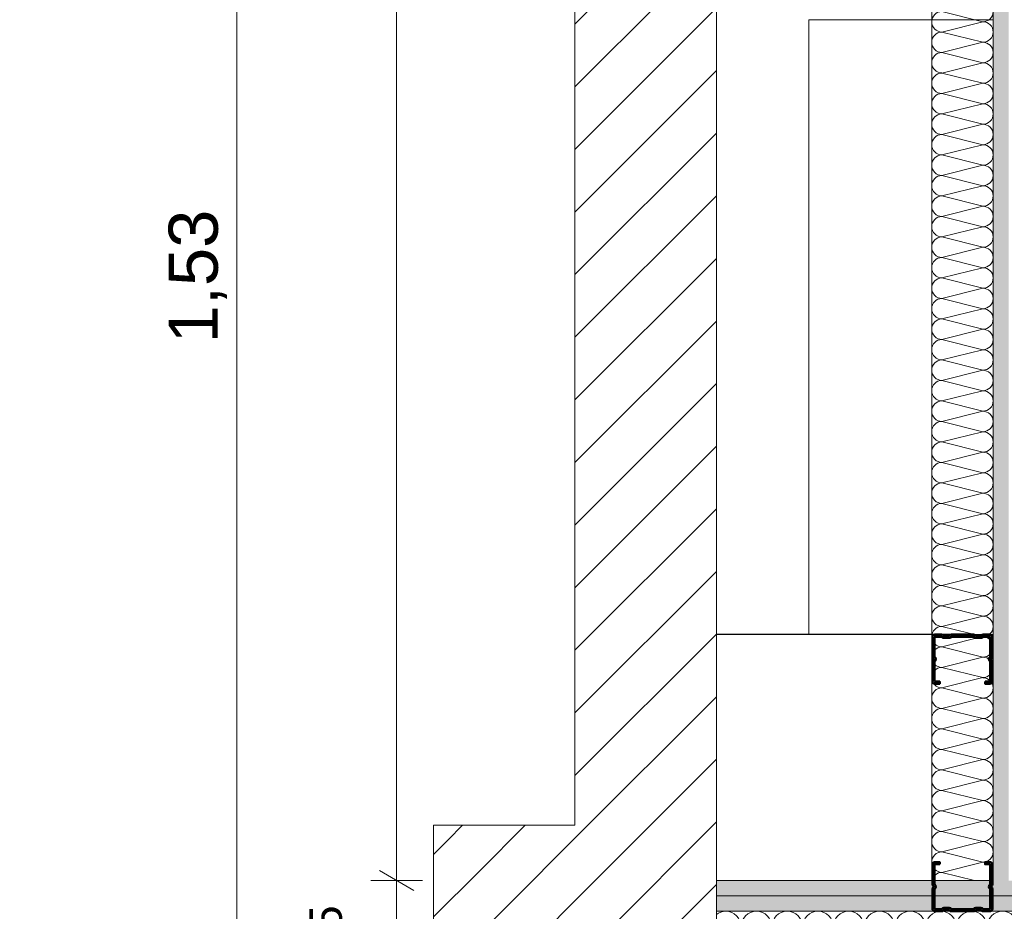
# Model space of a CAD drawing. Header units: metres. Extents: x -3.5 to 65.3, y -10.9 to 16.7.
# Tile 153 of 234: x 39.6 to 40.4, y 3.9 to 4.6. Entities that reach past the tile are written whole.
import ezdxf

# ---------------------------------------------------------------- set-up
doc = ezdxf.new("R2010")
doc.units = ezdxf.units.M
doc.header["$MEASUREMENT"] = 0
for name, pattern in [('DASHED', [0.015, 0.007, -0.008]), ('Strichlinie doppelt', [0.218722, 0.105833, -0.042333, 0.028222, -0.042333]), ('Wipeout_Contour', [1, 0, -1])]:
    doc.linetypes.add(name, pattern=pattern)
for name, color, linetype in [('102 - Bemaßung_ Beschriftung.Detail_ Ausschnitt', 7, 'Continuous'), ('451 - Universal.Achsen Raster', 7, 'Continuous'), ('605 - Struktur.Wand Innen', 7, 'Continuous'), ('650 - Abdeckung.Fußboden Aufbau', 7, 'Continuous'), ('660 - Unterkonstruktion.Trockenbau', 7, 'Continuous'), ('Neubau_605 - Struktur.Wand Innen', 7, 'Continuous'), ('Neubau_606 - Struktur.Wand Innen Ausbau', 7, 'Continuous'), ('Neubau_802 - HKLSE.Sanitär', 7, 'Continuous')]:
    doc.layers.add(name, color=color, linetype=linetype)
doc.styles.add('ERSTELLTER_STIL_1', font='txt')
doc.dimstyles.new('ERSTELLTER_STIL__1', dxfattribs={"dimtxt": 0.04, "dimasz": 0.02128, "dimexe": 0.18, "dimexo": 0.0625, "dimgap": 0, "dimtad": 1, "dimtih": 1, "dimtoh": 1, "dimzin": 0, "dimdsep": 46, "dimtxsty": 'ERSTELLTER_STIL_1', "dimblk": 'ARROWHEAD_2', "dimblk1": 'ARROWHEAD_2', "dimblk2": 'ARROWHEAD_2', "dimcen": 0.09, "dimse1": 1, "dimse2": 1, "dimclrd": 7, "dimclre": 7, "dimclrt": 7, "dimazin": 0, "dimtfac": 1, "dimtdec": 4, "dimtmove": 0, "dimatfit": 3, "dimfxl": 1, "dimtolj": 1, "dimtzin": 0, "dimarcsym": 0})
doc.dimstyles.new('ERSTELLTER_STIL__3', dxfattribs={"dimtxt": 0.04, "dimasz": 0.02128, "dimexe": 0.18, "dimexo": 0.0625, "dimgap": 0, "dimtad": 1, "dimzin": 0, "dimdsep": 46, "dimtxsty": 'ERSTELLTER_STIL_1', "dimblk": 'ARROWHEAD_2', "dimblk1": 'ARROWHEAD_2', "dimblk2": 'ARROWHEAD_2', "dimcen": 0.09, "dimse1": 1, "dimse2": 1, "dimclrd": 7, "dimclre": 7, "dimclrt": 7, "dimazin": 0, "dimtfac": 1, "dimtdec": 4, "dimtmove": 0, "dimatfit": 3, "dimfxl": 1, "dimtolj": 1, "dimtzin": 0, "dimarcsym": 0})
doc.dimstyles.new('ERSTELLTER_STIL__5', dxfattribs={"dimtxt": 0.04, "dimasz": 0.02128, "dimexe": 0.18, "dimexo": 0.0625, "dimgap": 0, "dimtad": 1, "dimtih": 1, "dimtoh": 1, "dimzin": 0, "dimdsep": 46, "dimtxsty": 'ERSTELLTER_STIL_1', "dimblk": 'ARROWHEAD_2', "dimblk1": 'ARROWHEAD_2', "dimblk2": 'ARROWHEAD_2', "dimcen": 0.09, "dimclrd": 7, "dimclre": 7, "dimclrt": 7, "dimazin": 0, "dimtfac": 1, "dimtdec": 4, "dimtmove": 0, "dimatfit": 3, "dimfxl": 1, "dimtolj": 1, "dimtzin": 0, "dimarcsym": 0})
doc.dimstyles.new('ERSTELLTER_STIL__6', dxfattribs={"dimtxt": 0.04, "dimasz": 0.02128, "dimexe": 0.18, "dimexo": 0.0625, "dimgap": 0, "dimtad": 1, "dimzin": 0, "dimdsep": 46, "dimtxsty": 'ERSTELLTER_STIL_1', "dimblk": 'ARROWHEAD_2', "dimblk1": 'ARROWHEAD_2', "dimblk2": 'ARROWHEAD_2', "dimcen": 0.09, "dimclrd": 7, "dimclre": 7, "dimclrt": 7, "dimazin": 0, "dimtfac": 1, "dimtdec": 4, "dimtmove": 0, "dimatfit": 3, "dimfxl": 1, "dimtolj": 1, "dimtzin": 0, "dimarcsym": 0})
pattern_1 = [(45, (0, 0), (-0.025455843, 0.025455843), [])]
pattern_2 = [(45, (0, 0), (-0.0070710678, 0.0070710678), [0, -0.01])]

# ---------------------------------------------------------------- blocks, each defined once
blk = doc.blocks.new('*X6')
at = {"layer": 'Neubau_606 - Struktur.Wand Innen Ausbau', "color": 7, "linetype": 'Continuous', "lineweight": 5}
for p, q in [((40.34664, 4.63332), (40.31331, 4.64165)), ((40.34664, 4.63332), (40.31331, 4.62499)), ((40.34664, 4.61665), (40.31331, 4.62499)), ((40.34664, 4.61665), (40.31331, 4.60832)), ((40.34664, 4.59999), (40.31331, 4.60832)), ((40.34664, 4.59999), (40.31331, 4.59165)), ((40.34664, 4.58332), (40.31331, 4.59165)), ((40.34664, 4.58332), (40.31331, 4.57499)), ((40.34664, 4.56665), (40.31331, 4.57499)), ((40.34664, 4.56665), (40.31331, 4.55832)), ((40.34664, 4.54999), (40.31331, 4.55832)), ((40.34664, 4.54999), (40.31331, 4.54165)), ((40.34664, 4.53332), (40.31331, 4.54165)), ((40.34664, 4.53332), (40.31331, 4.52499)), ((40.34664, 4.51665), (40.31331, 4.52499)), ((40.34664, 4.51665), (40.31331, 4.50832)), ((40.34664, 4.49999), (40.31331, 4.50832)), ((40.34664, 4.49999), (40.31331, 4.49165)), ((40.34664, 4.48332), (40.31331, 4.49165)), ((40.34664, 4.48332), (40.31331, 4.47499)), ((40.34664, 4.46665), (40.31331, 4.47499)), ((40.34664, 4.46665), (40.31331, 4.45832)), ((40.34664, 4.44999), (40.31331, 4.45832)), ((40.34664, 4.44999), (40.31331, 4.44165)), ((40.34664, 4.43332), (40.31331, 4.44165)), ((40.34664, 4.43332), (40.31331, 4.42499)), ((40.34664, 4.41665), (40.31331, 4.42499)), ((40.34664, 4.41665), (40.31331, 4.40832)), ((40.34664, 4.39999), (40.31331, 4.40832)), ((40.34664, 4.39999), (40.31331, 4.39165)), ((40.34664, 4.38332), (40.31331, 4.39165)), ((40.34664, 4.38332), (40.31331, 4.37499)), ((40.34664, 4.36665), (40.31331, 4.37499)), ((40.34664, 4.36665), (40.31331, 4.35832)), ((40.34664, 4.34999), (40.31331, 4.35832)), ((40.34664, 4.34999), (40.31331, 4.34165)), ((40.34664, 4.33332), (40.31331, 4.34165)), ((40.34664, 4.33332), (40.31331, 4.32499)), ((40.34664, 4.31665), (40.31331, 4.32499)), ((40.34664, 4.31665), (40.31331, 4.30832)), ((40.34664, 4.29999), (40.31331, 4.30832)), ((40.34664, 4.29999), (40.31331, 4.29165)), ((40.34664, 4.28332), (40.31331, 4.29165)), ((40.34664, 4.28332), (40.31331, 4.27499)), ((40.34664, 4.26665), (40.31331, 4.27499)), ((40.34664, 4.26665), (40.31331, 4.25832)), ((40.34664, 4.24999), (40.31331, 4.25832)), ((40.34664, 4.24999), (40.31331, 4.24165)), ((40.34664, 4.23332), (40.31331, 4.24165)), ((40.34664, 4.23332), (40.31331, 4.22499)), ((40.34664, 4.21665), (40.31331, 4.22499)), ((40.34664, 4.21665), (40.31331, 4.20832)), ((40.34664, 4.19999), (40.31331, 4.20832)), ((40.34664, 4.19999), (40.31331, 4.19165)), ((40.34664, 4.18332), (40.31331, 4.19165)), ((40.34664, 4.18332), (40.31331, 4.17499)), ((40.34664, 4.16665), (40.31331, 4.17499)), ((40.34664, 4.16665), (40.31331, 4.15832)), ((40.34664, 4.14999), (40.31331, 4.15832)), ((40.34664, 4.14999), (40.31331, 4.14165)), ((40.34664, 4.13332), (40.31331, 4.14165)), ((40.34664, 4.13332), (40.31331, 4.12499)), ((40.34664, 4.11665), (40.31331, 4.12499)), ((40.34664, 4.11665), (40.31331, 4.10832)), ((40.34664, 4.09999), (40.31331, 4.10832)), ((40.34664, 4.09999), (40.31331, 4.09165)), ((40.34664, 4.08332), (40.31331, 4.09165)), ((40.34664, 4.08332), (40.31331, 4.07499)), ((40.34664, 4.06665), (40.31331, 4.07499)), ((40.34664, 4.06665), (40.31331, 4.05832)), ((40.34664, 4.04999), (40.31331, 4.05832)), ((40.34664, 4.04999), (40.31331, 4.04165)), ((40.34664, 4.03332), (40.31331, 4.04165)), ((40.34664, 4.03332), (40.31331, 4.02499)), ((40.34664, 4.01665), (40.31331, 4.02499)), ((40.34664, 4.01665), (40.31331, 4.00832)), ((40.34664, 3.99999), (40.31331, 4.00832)), ((40.34664, 3.99999), (40.31331, 3.99165)), ((40.34664, 3.98332), (40.31331, 3.99165)), ((40.34664, 3.98332), (40.31331, 3.97499)), ((40.34664, 3.96665), (40.31331, 3.97499)), ((40.34664, 3.96665), (40.31331, 3.95832)), ((40.34664, 3.94999), (40.31331, 3.95832)), ((40.34664, 3.94999), (40.31331, 3.94165)), ((40.33992, 3.935), (40.31331, 3.94165))]:
    blk.add_line(p, q, dxfattribs=at)
for centre, start, end in [((40.31331, 4.63332), 89.99998, 179.99998), ((40.34664, 4.64165), 269.99998, 359.99998), ((40.31331, 4.63332), 179.99998, 269.99998), ((40.34664, 4.62499), 359.99998, 89.99998), ((40.31331, 4.61665), 89.99998, 179.99998), ((40.34664, 4.62499), 269.99998, 359.99998), ((40.31331, 4.61665), 179.99998, 269.99998), ((40.34664, 4.60832), 359.99998, 89.99998), ((40.31331, 4.59999), 89.99998, 179.99998), ((40.34664, 4.60832), 269.99998, 359.99998), ((40.31331, 4.59999), 179.99998, 269.99998), ((40.34664, 4.59165), 359.99998, 89.99998), ((40.31331, 4.58332), 89.99998, 179.99998), ((40.34664, 4.59165), 269.99998, 359.99998), ((40.31331, 4.58332), 179.99998, 269.99998), ((40.34664, 4.57499), 359.99998, 89.99998), ((40.31331, 4.56665), 89.99998, 179.99998), ((40.34664, 4.57499), 269.99998, 359.99998), ((40.31331, 4.56665), 179.99998, 269.99998), ((40.34664, 4.55832), 359.99998, 89.99998), ((40.31331, 4.54999), 89.99998, 179.99998), ((40.34664, 4.55832), 269.99998, 359.99998), ((40.31331, 4.54999), 179.99998, 269.99998), ((40.34664, 4.54165), 359.99998, 89.99998), ((40.31331, 4.53332), 89.99998, 179.99998), ((40.34664, 4.54165), 269.99998, 359.99998), ((40.31331, 4.53332), 179.99998, 269.99998), ((40.34664, 4.52499), 359.99998, 89.99998), ((40.31331, 4.51665), 89.99998, 179.99998), ((40.34664, 4.52499), 269.99998, 359.99998), ((40.31331, 4.51665), 179.99998, 269.99998), ((40.34664, 4.50832), 359.99998, 89.99998), ((40.31331, 4.49999), 89.99998, 179.99998), ((40.34664, 4.50832), 269.99998, 359.99998), ((40.31331, 4.49999), 179.99998, 269.99998), ((40.34664, 4.49165), 359.99998, 89.99998), ((40.31331, 4.48332), 89.99998, 179.99998), ((40.34664, 4.49165), 269.99998, 359.99998), ((40.31331, 4.48332), 179.99998, 269.99998), ((40.34664, 4.47499), 359.99998, 89.99998), ((40.31331, 4.46665), 89.99998, 179.99998), ((40.34664, 4.47499), 269.99998, 359.99998), ((40.31331, 4.46665), 179.99998, 269.99998), ((40.34664, 4.45832), 359.99998, 89.99998), ((40.31331, 4.44999), 89.99998, 179.99998), ((40.34664, 4.45832), 269.99998, 359.99998), ((40.31331, 4.44999), 179.99998, 269.99998), ((40.34664, 4.44165), 359.99998, 89.99998), ((40.31331, 4.43332), 89.99998, 179.99998), ((40.34664, 4.44165), 269.99998, 359.99998), ((40.31331, 4.43332), 179.99998, 269.99998), ((40.34664, 4.42499), 359.99998, 89.99998), ((40.31331, 4.41665), 89.99998, 179.99998), ((40.34664, 4.42499), 269.99998, 359.99998), ((40.31331, 4.41665), 179.99998, 269.99998), ((40.34664, 4.40832), 359.99998, 89.99998), ((40.31331, 4.39999), 89.99998, 179.99998), ((40.34664, 4.40832), 269.99998, 359.99998), ((40.31331, 4.39999), 179.99998, 269.99998), ((40.34664, 4.39165), 359.99998, 89.99998), ((40.31331, 4.38332), 89.99998, 179.99998), ((40.34664, 4.39165), 269.99998, 359.99998), ((40.31331, 4.38332), 179.99998, 269.99998), ((40.34664, 4.37499), 359.99998, 89.99998), ((40.31331, 4.36665), 89.99998, 179.99998), ((40.34664, 4.37499), 269.99998, 359.99998), ((40.31331, 4.36665), 179.99998, 269.99998), ((40.34664, 4.35832), 359.99998, 89.99998), ((40.31331, 4.34999), 89.99998, 179.99998), ((40.34664, 4.35832), 269.99998, 359.99998), ((40.31331, 4.34999), 179.99998, 269.99998), ((40.34664, 4.34165), 359.99998, 89.99998), ((40.31331, 4.33332), 89.99998, 179.99998), ((40.34664, 4.34165), 269.99998, 359.99998), ((40.31331, 4.33332), 179.99998, 269.99998), ((40.34664, 4.32499), 359.99998, 89.99998), ((40.31331, 4.31665), 89.99998, 179.99998), ((40.34664, 4.32499), 269.99998, 359.99998), ((40.31331, 4.31665), 179.99998, 269.99998), ((40.34664, 4.30832), 359.99998, 89.99998), ((40.31331, 4.29999), 89.99998, 179.99998), ((40.34664, 4.30832), 269.99998, 359.99998), ((40.31331, 4.29999), 179.99998, 269.99998), ((40.34664, 4.29165), 359.99998, 89.99998), ((40.31331, 4.28332), 89.99998, 179.99998), ((40.34664, 4.29165), 269.99998, 359.99998), ((40.31331, 4.28332), 179.99998, 269.99998), ((40.34664, 4.27499), 359.99998, 89.99998), ((40.31331, 4.26665), 89.99998, 179.99998), ((40.34664, 4.27499), 269.99998, 359.99998), ((40.31331, 4.26665), 179.99998, 269.99998), ((40.34664, 4.25832), 359.99998, 89.99998), ((40.31331, 4.24999), 89.99998, 179.99998), ((40.34664, 4.25832), 269.99998, 359.99998), ((40.31331, 4.24999), 179.99998, 269.99998), ((40.34664, 4.24165), 359.99998, 89.99998), ((40.31331, 4.23332), 89.99998, 179.99998), ((40.34664, 4.24165), 269.99998, 359.99998), ((40.31331, 4.23332), 179.99998, 269.99998), ((40.34664, 4.22499), 359.99998, 89.99998), ((40.31331, 4.21665), 89.99998, 179.99998), ((40.34664, 4.22499), 269.99998, 359.99998), ((40.31331, 4.21665), 179.99998, 269.99998), ((40.34664, 4.20832), 359.99998, 89.99998), ((40.31331, 4.19999), 89.99998, 179.99998), ((40.34664, 4.20832), 269.99998, 359.99998), ((40.31331, 4.19999), 179.99998, 269.99998), ((40.34664, 4.19165), 359.99998, 89.99998), ((40.31331, 4.18332), 89.99998, 179.99998), ((40.34664, 4.19165), 269.99998, 359.99998), ((40.31331, 4.18332), 179.99998, 269.99998), ((40.34664, 4.17499), 359.99998, 89.99998), ((40.31331, 4.16665), 89.99998, 179.99998), ((40.34664, 4.17499), 269.99998, 359.99998), ((40.31331, 4.16665), 179.99998, 269.99998), ((40.34664, 4.15832), 359.99998, 89.99998), ((40.31331, 4.14999), 89.99998, 179.99998), ((40.34664, 4.15832), 269.99998, 359.99998), ((40.31331, 4.14999), 179.99998, 269.99998), ((40.34664, 4.14165), 359.99998, 89.99998), ((40.31331, 4.13332), 89.99998, 179.99998), ((40.34664, 4.14165), 269.99998, 359.99998), ((40.31331, 4.13332), 179.99998, 269.99998), ((40.34664, 4.12499), 359.99998, 89.99998), ((40.31331, 4.11665), 89.99998, 179.99998), ((40.34664, 4.12499), 269.99998, 359.99998), ((40.31331, 4.11665), 179.99998, 269.99998), ((40.34664, 4.10832), 359.99998, 89.99998), ((40.31331, 4.09999), 89.99998, 179.99998), ((40.34664, 4.10832), 269.99998, 359.99998), ((40.31331, 4.09999), 179.99998, 269.99998), ((40.34664, 4.09165), 359.99998, 89.99998), ((40.31331, 4.08332), 89.99998, 179.99998), ((40.34664, 4.09165), 269.99998, 359.99998), ((40.31331, 4.08332), 179.99998, 269.99998), ((40.34664, 4.07499), 359.99998, 89.99998), ((40.31331, 4.06665), 89.99998, 179.99998), ((40.34664, 4.07499), 269.99998, 359.99998), ((40.31331, 4.06665), 179.99998, 269.99998), ((40.34664, 4.05832), 359.99998, 89.99998), ((40.31331, 4.04999), 89.99998, 179.99998), ((40.34664, 4.05832), 269.99998, 359.99998), ((40.31331, 4.04999), 179.99998, 269.99998), ((40.34664, 4.04165), 359.99998, 89.99998), ((40.31331, 4.03332), 89.99998, 179.99998), ((40.34664, 4.04165), 269.99998, 359.99998), ((40.31331, 4.03332), 179.99998, 269.99998), ((40.34664, 4.02499), 359.99998, 89.99998), ((40.31331, 4.01665), 89.99998, 179.99998), ((40.34664, 4.02499), 269.99998, 359.99998), ((40.31331, 4.01665), 179.99998, 269.99998), ((40.34664, 4.00832), 359.99998, 89.99998), ((40.31331, 3.99999), 89.99998, 179.99998), ((40.34664, 4.00832), 269.99998, 359.99998), ((40.31331, 3.99999), 179.99998, 269.99998), ((40.34664, 3.99165), 359.99998, 89.99998), ((40.31331, 3.98332), 89.99998, 179.99998), ((40.34664, 3.99165), 269.99998, 359.99998), ((40.31331, 3.98332), 179.99998, 269.99998), ((40.34664, 3.97499), 359.99998, 89.99998), ((40.31331, 3.96665), 89.99998, 179.99998), ((40.34664, 3.97499), 269.99998, 359.99998), ((40.31331, 3.96665), 179.99998, 269.99998), ((40.34664, 3.95832), 359.99998, 89.99998), ((40.31331, 3.94999), 89.99998, 179.99998), ((40.34664, 3.95832), 269.99998, 359.99998), ((40.31331, 3.94999), 179.99998, 269.99998), ((40.34664, 3.94165), 359.99998, 89.99998), ((40.31331, 3.93332), 89.99998, 168.37097), ((40.34664, 3.94165), 307.0198, 359.99998)]:
    blk.add_arc(centre, 0.00833, start, end, dxfattribs=at)
blk = doc.blocks.new('*X68')
at = {"layer": 'Neubau_606 - Struktur.Wand Innen Ausbau', "color": 7, "linetype": 'Continuous', "lineweight": 5}
for centre, start, end in [((40.1375, 3.8975), 89.99996, 127.02701), ((40.1375, 3.8975), 359.99996, 89.99996), ((40.1625, 3.8975), 89.99996, 179.99996), ((40.1625, 3.8975), 359.99996, 89.99996), ((40.1875, 3.8975), 89.99996, 179.99996), ((40.1875, 3.8975), 359.99996, 89.99996), ((40.2125, 3.8975), 89.99996, 179.99996), ((40.2125, 3.8975), 359.99996, 89.99996), ((40.2375, 3.8975), 89.99996, 179.99996), ((40.2375, 3.8975), 359.99996, 89.99996), ((40.2625, 3.8975), 89.99996, 179.99996), ((40.2625, 3.8975), 359.99996, 89.99996), ((40.2875, 3.8975), 89.99996, 179.99996), ((40.2875, 3.8975), 359.99996, 89.99996), ((40.3125, 3.8975), 89.99996, 179.99996), ((40.3125, 3.8975), 359.99996, 89.99996), ((40.3375, 3.8975), 89.99996, 179.99996), ((40.3375, 3.8975), 359.99996, 89.99996), ((40.3625, 3.8975), 89.99996, 179.99996), ((40.3625, 3.8975), 359.99996, 89.99996)]:
    blk.add_arc(centre, 0.0125, start, end, dxfattribs=at)
blk = doc.blocks.new('*D192')
at = {"layer": '102 - Bemaßung_ Beschriftung.Detail_ Ausschnitt', "color": 7, "linetype": 'Continuous', "lineweight": 5}
for p, q in [((40.70098, 3.94308), (40.72898, 3.92692)), ((40.73598, 3.935), (40.69398, 3.935)), ((40.71498, 3.81), (40.71498, 3.935)), ((40.70098, 3.81808), (40.72898, 3.80192)), ((40.73598, 3.81), (40.69398, 3.81)), ((40.71498, 2.87998), (40.71498, 3.81))]:
    blk.add_line(p, q, dxfattribs=at)
at = {"layer": '102 - Bemaßung_ Beschriftung.Detail_ Ausschnitt', "color": 7, "lineweight": 5, "insert": (40.70741, 3.83213), "char_height": 0.04, "attachment_point": 7, "rotation": 90, "style": 'ERSTELLTER_STIL_1'}
blk.add_mtext('\\A1;{\\pql;\\fArial|b0|i0|c0|p38;12\\fArial|b0|i0|c0|p38;\\A1{\\H.66x;\\S5^  ;}}', dxfattribs=at)
at = {"color": 254, "linetype": 'Wipeout_Contour', "lineweight": 0, "ltscale": 163.495392}
blk.add_wipeout([(40.71448, 3.82463), (40.71448, 3.92037), (40.65948, 3.92037), (40.65948, 3.82463)], dxfattribs=at).dxf.layer = '102 - Bemaßung_ Beschriftung.Detail_ Ausschnitt'
blk = doc.blocks.new('ARROWHEAD_2')
at = {"color": 0, "linetype": 'Continuous', "lineweight": 0}
for p, q in [((-0.378, -0.655), (0.378, 0.655)), ((0, 0), (-1, 0))]:
    blk.add_line(p, q, dxfattribs=at)
blk = doc.blocks.new('*D193')
at = {"layer": '102 - Bemaßung_ Beschriftung.Detail_ Ausschnitt', "color": 7, "linetype": 'Continuous', "lineweight": 5}
for p, q in [((40.71498, 5.76), (40.71498, 5.77369)), ((40.72898, 5.75192), (40.70098, 5.76808)), ((40.73598, 5.76), (40.69398, 5.76)), ((40.71498, 3.935), (40.71498, 5.76)), ((40.70098, 3.94308), (40.72898, 3.92692))]:
    blk.add_line(p, q, dxfattribs=at)
at = {"layer": '102 - Bemaßung_ Beschriftung.Detail_ Ausschnitt', "color": 7, "lineweight": 5, "insert": (40.71474, 4.78427), "char_height": 0.04, "attachment_point": 7, "rotation": 90, "style": 'ERSTELLTER_STIL_1'}
blk.add_mtext('\\A1;{\\pql;\\fArial|b0|i0|c0|p38;1,82\\fArial|b0|i0|c0|p38;\\A1{\\H.66x;\\S5^  ;}}', dxfattribs=at)
blk = doc.blocks.new('*D250')
at = {"layer": '102 - Bemaßung_ Beschriftung.Detail_ Ausschnitt', "color": 7, "linetype": 'Continuous', "lineweight": 5}
for p, q in [((40.50098, 4.64308), (40.52898, 4.62692)), ((40.53598, 4.635), (40.49398, 4.635)), ((40.51498, 4.135), (40.51498, 4.635)), ((40.50098, 4.14308), (40.52898, 4.12692)), ((40.53598, 4.135), (40.49398, 4.135)), ((40.51498, 4.12131), (40.51498, 4.135))]:
    blk.add_line(p, q, dxfattribs=at)
at = {"layer": '102 - Bemaßung_ Beschriftung.Detail_ Ausschnitt', "color": 7, "lineweight": 5, "insert": (40.50698, 4.35465), "char_height": 0.04, "attachment_point": 7, "rotation": 90, "style": 'ERSTELLTER_STIL_1'}
blk.add_mtext('\\A1;{\\pql;\\fArial|b0|i0|c0|p38;50}', dxfattribs=at)
blk = doc.blocks.new('*D251')
at = {"layer": '102 - Bemaßung_ Beschriftung.Detail_ Ausschnitt', "color": 7, "linetype": 'Continuous', "lineweight": 5}
for p, q in [((40.50098, 5.19807), (40.52898, 5.1819)), ((40.53598, 5.18998), (40.49398, 5.18998)), ((40.51498, 4.635), (40.51498, 5.18998)), ((40.50098, 4.64308), (40.52898, 4.62692)), ((40.53598, 4.635), (40.49398, 4.635))]:
    blk.add_line(p, q, dxfattribs=at)
at = {"layer": '102 - Bemaßung_ Beschriftung.Detail_ Ausschnitt', "color": 7, "lineweight": 5, "insert": (40.50763, 4.87212), "char_height": 0.04, "attachment_point": 7, "rotation": 90, "style": 'ERSTELLTER_STIL_1'}
blk.add_mtext('\\A1;{\\pql;\\fArial|b0|i0|c0|p38;55\\fArial|b0|i0|c0|p38;\\A1{\\H.66x;\\S5^  ;}}', dxfattribs=at)
blk = doc.blocks.new('*D320')
at = {"layer": '102 - Bemaßung_ Beschriftung.Detail_ Ausschnitt', "color": 7, "linetype": 'Continuous', "lineweight": 5}
for p, q in [((39.85599, 0.26308), (39.88399, 0.24692)), ((39.89099, 0.255), (39.84899, 0.255)), ((39.85599, 0.25308), (39.88399, 0.23692)), ((39.86999, 0.245), (39.86999, 0.255)), ((39.89099, 0.245), (39.84899, 0.245)), ((39.86999, 0.23131), (39.86999, 0.245))]:
    blk.add_line(p, q, dxfattribs=at)
at = {"layer": '102 - Bemaßung_ Beschriftung.Detail_ Ausschnitt', "color": 7, "linetype": 'Continuous', "lineweight": 9, "flags": 128}
blk.add_lwpolyline([(39.86677, 5.8224), (39.86677, 5.92029), (39.80962, 5.92029), (39.80962, 5.8224)], close=True, dxfattribs=at)
at = {"layer": '102 - Bemaßung_ Beschriftung.Detail_ Ausschnitt', "color": 7, "lineweight": 5, "insert": (39.86199, 0.20655), "char_height": 0.04, "attachment_point": 7, "rotation": 90, "style": 'ERSTELLTER_STIL_1'}
blk.add_mtext('\\A1;{\\pql;\\fArial|b0|i0|c0|p38;1}', dxfattribs=at)
blk = doc.blocks.new('*D321')
at = {"layer": '102 - Bemaßung_ Beschriftung.Detail_ Ausschnitt', "color": 7, "linetype": 'Continuous', "lineweight": 5}
for p, q in [((39.85599, 3.81808), (39.88399, 3.80192)), ((39.86999, 0.255), (39.86999, 3.81)), ((39.85599, 0.26308), (39.88399, 0.24692)), ((39.89099, 0.255), (39.84899, 0.255))]:
    blk.add_line(p, q, dxfattribs=at)
at = {"layer": '102 - Bemaßung_ Beschriftung.Detail_ Ausschnitt', "color": 7, "linetype": 'Continuous', "lineweight": 9, "flags": 128}
blk.add_lwpolyline([(39.86677, 5.8224), (39.86677, 5.92029), (39.80962, 5.92029), (39.80962, 5.8224)], close=True, dxfattribs=at)
at = {"layer": '102 - Bemaßung_ Beschriftung.Detail_ Ausschnitt', "color": 7, "lineweight": 5, "insert": (39.86975, 1.96927), "char_height": 0.04, "attachment_point": 7, "rotation": 90, "style": 'ERSTELLTER_STIL_1'}
blk.add_mtext('\\A1;{\\pql;\\fArial|b0|i0|c0|p38;3,55\\fArial|b0|i0|c0|p38;\\A1{\\H.66x;\\S5^  ;}}', dxfattribs=at)
blk = doc.blocks.new('*D322')
at = {"layer": '102 - Bemaßung_ Beschriftung.Detail_ Ausschnitt', "color": 7, "linetype": 'Continuous', "lineweight": 5}
for p, q in [((39.85599, 3.94308), (39.88399, 3.92692)), ((39.89099, 3.935), (39.84899, 3.935)), ((39.86999, 3.81), (39.86999, 3.935)), ((39.85599, 3.81808), (39.88399, 3.80192)), ((39.89099, 3.81), (39.84899, 3.81)), ((39.86999, 0.255), (39.86999, 3.81))]:
    blk.add_line(p, q, dxfattribs=at)
at = {"layer": '102 - Bemaßung_ Beschriftung.Detail_ Ausschnitt', "color": 7, "linetype": 'Continuous', "lineweight": 9, "flags": 128}
blk.add_lwpolyline([(39.86677, 5.8224), (39.86677, 5.92029), (39.80962, 5.92029), (39.80962, 5.8224)], close=True, dxfattribs=at)
at = {"layer": '102 - Bemaßung_ Beschriftung.Detail_ Ausschnitt', "color": 7, "lineweight": 5, "insert": (39.86242, 3.83213), "char_height": 0.04, "attachment_point": 7, "rotation": 90, "style": 'ERSTELLTER_STIL_1'}
blk.add_mtext('\\A1;{\\pql;\\fArial|b0|i0|c0|p38;12\\fArial|b0|i0|c0|p38;\\A1{\\H.66x;\\S5^  ;}}', dxfattribs=at)
blk = doc.blocks.new('*D323')
at = {"layer": '102 - Bemaßung_ Beschriftung.Detail_ Ausschnitt', "color": 7, "linetype": 'Continuous', "lineweight": 5}
for p, q in [((39.85599, 5.76808), (39.88399, 5.75192)), ((39.89099, 5.76), (39.84899, 5.76)), ((39.86999, 3.935), (39.86999, 5.76)), ((39.85599, 3.94308), (39.88399, 3.92692))]:
    blk.add_line(p, q, dxfattribs=at)
at = {"layer": '102 - Bemaßung_ Beschriftung.Detail_ Ausschnitt', "color": 7, "linetype": 'Continuous', "lineweight": 9, "flags": 128}
blk.add_lwpolyline([(39.86677, 5.8224), (39.86677, 5.92029), (39.80962, 5.92029), (39.80962, 5.8224)], close=True, dxfattribs=at)
at = {"layer": '102 - Bemaßung_ Beschriftung.Detail_ Ausschnitt', "color": 7, "lineweight": 5, "insert": (39.86975, 4.78427), "char_height": 0.04, "attachment_point": 7, "rotation": 90, "style": 'ERSTELLTER_STIL_1'}
blk.add_mtext('\\A1;{\\pql;\\fArial|b0|i0|c0|p38;1,82\\fArial|b0|i0|c0|p38;\\A1{\\H.66x;\\S5^  ;}}', dxfattribs=at)
blk = doc.blocks.new('*D344')
at = {"layer": '102 - Bemaßung_ Beschriftung.Detail_ Ausschnitt', "color": 7, "linetype": 'Continuous', "lineweight": 5}
for p, q in [((40.12999, 4.708), (40.12999, 4.75)), ((40.20497, 4.708), (40.20497, 4.75)), ((40.13807, 4.743), (40.12191, 4.715)), ((40.21306, 4.743), (40.19689, 4.715)), ((40.1163, 4.729), (40.12999, 4.729)), ((40.12999, 4.729), (40.20497, 4.729))]:
    blk.add_line(p, q, dxfattribs=at)
at = {"layer": '102 - Bemaßung_ Beschriftung.Detail_ Ausschnitt', "color": 7, "lineweight": 5, "insert": (40.14229, 4.73657), "char_height": 0.04, "attachment_point": 7, "style": 'ERSTELLTER_STIL_1'}
blk.add_mtext('\\A1;{\\pql;\\fArial|b0|i0|c0|p38;7\\fArial|b0|i0|c0|p38;\\A1{\\H.66x;\\S5^  ;}}', dxfattribs=at)
blk = doc.blocks.new('*D345')
at = {"layer": '102 - Bemaßung_ Beschriftung.Detail_ Ausschnitt', "color": 7, "linetype": 'Continuous', "lineweight": 5}
for p, q in [((40.20497, 4.708), (40.20497, 4.75)), ((40.35497, 4.708), (40.35497, 4.75)), ((40.21306, 4.743), (40.19689, 4.715)), ((40.36306, 4.743), (40.34689, 4.715)), ((40.20497, 4.729), (40.35497, 4.729))]:
    blk.add_line(p, q, dxfattribs=at)
at = {"layer": '102 - Bemaßung_ Beschriftung.Detail_ Ausschnitt', "color": 7, "lineweight": 5, "insert": (40.24962, 4.737), "char_height": 0.04, "attachment_point": 7, "style": 'ERSTELLTER_STIL_1'}
blk.add_mtext('\\A1;{\\pql;\\fArial|b0|i0|c0|p38;15}', dxfattribs=at)
blk = doc.blocks.new('*D411')
at = {"layer": '102 - Bemaßung_ Beschriftung.Detail_ Ausschnitt', "color": 7, "linetype": 'Continuous', "lineweight": 5}
for p, q in [((40.12997, 3.74191), (40.12997, 3.78391)), ((40.02306, 3.77691), (40.00689, 3.74891)), ((40.12189, 3.74891), (40.13806, 3.77691)), ((40.01497, 3.76291), (40.12997, 3.76291))]:
    blk.add_line(p, q, dxfattribs=at)
at = {"layer": '102 - Bemaßung_ Beschriftung.Detail_ Ausschnitt', "color": 7, "lineweight": 5, "insert": (40.03412, 3.77048), "char_height": 0.04, "attachment_point": 7, "style": 'ERSTELLTER_STIL_1'}
blk.add_mtext('\\A1;{\\pql;\\fArial|b0|i0|c0|p38;11\\fArial|b0|i0|c0|p38;\\A1{\\H.66x;\\S5^  ;}}', dxfattribs=at)
at = {"color": 254, "linetype": 'Wipeout_Contour', "lineweight": 0, "ltscale": 161.017674}
blk.add_wipeout([(40.02662, 3.76341), (40.11833, 3.76341), (40.11833, 3.81841), (40.02662, 3.81841)], dxfattribs=at).dxf.layer = '102 - Bemaßung_ Beschriftung.Detail_ Ausschnitt'
blk = doc.blocks.new('*D414')
at = {"layer": '102 - Bemaßung_ Beschriftung.Detail_ Ausschnitt', "color": 7, "linetype": 'Continuous', "lineweight": 5}
for p, q in [((40.14497, 3.66002), (40.14497, 3.78391)), ((40.12189, 3.74891), (40.13806, 3.77691)), ((40.15306, 3.77691), (40.13689, 3.74891)), ((40.12997, 3.76291), (40.14497, 3.76291)), ((40.14497, 3.76291), (40.15867, 3.76291))]:
    blk.add_line(p, q, dxfattribs=at)
at = {"layer": '102 - Bemaßung_ Beschriftung.Detail_ Ausschnitt', "color": 7, "lineweight": 5, "insert": (40.15307, 3.77048), "char_height": 0.04, "attachment_point": 7, "style": 'ERSTELLTER_STIL_1'}
blk.add_mtext('\\A1;{\\pql;\\fArial|b0|i0|c0|p38;1\\fArial|b0|i0|c0|p38;\\A1{\\H.66x;\\S5^  ;}}', dxfattribs=at)
at = {"color": 254, "linetype": 'Wipeout_Contour', "lineweight": 0, "ltscale": 161.438972}
blk.add_wipeout([(40.14557, 3.76341), (40.21096, 3.76341), (40.21096, 3.81841), (40.14557, 3.81841)], dxfattribs=at).dxf.layer = '102 - Bemaßung_ Beschriftung.Detail_ Ausschnitt'
blk = doc.blocks.new('*D415')
at = {"layer": '102 - Bemaßung_ Beschriftung.Detail_ Ausschnitt', "color": 7, "linetype": 'Continuous', "lineweight": 5}
for p, q in [((39.72603, 5.19807), (39.75403, 5.1819)), ((40.28999, 5.18998), (39.71903, 5.18998)), ((39.74003, 3.66002), (39.74003, 5.18998)), ((39.72603, 3.6681), (39.75403, 3.65193)), ((40.14497, 3.66002), (39.71903, 3.66002)), ((39.74003, 3.64632), (39.74003, 3.66002))]:
    blk.add_line(p, q, dxfattribs=at)
at = {"color": 254, "linetype": 'Wipeout_Contour', "lineweight": 0, "ltscale": 159.843405}
blk.add_wipeout([(39.73953, 4.36429), (39.73953, 4.48571), (39.68453, 4.48571), (39.68453, 4.36429)], dxfattribs=at).dxf.layer = '102 - Bemaßung_ Beschriftung.Detail_ Ausschnitt'
at = {"layer": '102 - Bemaßung_ Beschriftung.Detail_ Ausschnitt', "color": 7, "lineweight": 5, "insert": (39.73203, 4.37179), "char_height": 0.04, "attachment_point": 7, "rotation": 90, "style": 'ERSTELLTER_STIL_1'}
blk.add_mtext('\\A1;{\\pql;\\fArial|b0|i0|c0|p38;1,53}', dxfattribs=at)

msp = doc.modelspace()

# ---------------------------------------------------------------- hatches: boundary and pattern name
at = {"layer": 'Neubau_606 - Struktur.Wand Innen Ausbau', "linetype": 'Continuous', "lineweight": 0, "true_color": 0x000000}
h = msp.add_hatch(dxfattribs=at)
h.set_pattern_fill('Gips_0001', color=18, style=0, pattern_type=2)
h.set_pattern_definition(pattern_2)
h.paths.add_polyline_path([(40.35497, 5.09998), (40.35497, 3.935), (40.36747, 3.935), (40.36747, 5.09998)])

# ---------------------------------------------------------------- linework, layer by layer
at = {"layer": '650 - Abdeckung.Fußboden Aufbau', "color": 7, "linetype": 'Continuous', "lineweight": 13, "flags": 128}
msp.add_lwpolyline([(36.605, 5.819), (36.605, 1.00998), (36.71499, 1.00998), (36.71499, 0.255), (39.96999, 0.255), (39.96999, 0.70998), (40.01497, 0.70998), (40.01497, 3.35), (39.89997, 3.35), (39.89997, 3.98), (40.01497, 3.98), (40.01497, 5.18998), (39.96999, 5.18998), (39.96999, 5.819), (38.85497, 5.819)], dxfattribs=at)
at = {"layer": '660 - Unterkonstruktion.Trockenbau', "color": 7, "linetype": 'Continuous', "lineweight": 50, "flags": 128}
msp.add_lwpolyline([(40.34837, 4.09675), (40.34837, 4.095), (40.35237, 4.095, 0.414214), (40.35437, 4.097), (40.35437, 4.11305, 0.267949), (40.35337, 4.11478, -0.57735), (40.35337, 4.11522, 0.267949), (40.35437, 4.11695), (40.35437, 4.133, 0.414214), (40.35237, 4.135), (40.34687, 4.135, 0.250492), (40.34521, 4.13411, -0.250492), (40.345, 4.134), (40.34074, 4.134, -0.250492), (40.34054, 4.13411, 0.250492), (40.33887, 4.135), (40.32107, 4.135, 0.250492), (40.31941, 4.13411, -0.250492), (40.3192, 4.134), (40.31494, 4.134, -0.250492), (40.31474, 4.13411, 0.250492), (40.31307, 4.135), (40.30757, 4.135, 0.414214), (40.30557, 4.133), (40.30557, 4.11695, 0.267949), (40.30657, 4.11522, -0.57735), (40.30657, 4.11478, 0.267949), (40.30557, 4.11305), (40.30557, 4.097, 0.414214), (40.30757, 4.095), (40.31157, 4.095), (40.31157, 4.09675), (40.30757, 4.09675, -0.414214), (40.30732, 4.097), (40.30732, 4.11305, -0.267949), (40.30745, 4.11327, 0.57735), (40.30745, 4.11673, -0.267949), (40.30732, 4.11695), (40.30732, 4.133, -0.414214), (40.30757, 4.13325), (40.31307, 4.13325, -0.250492), (40.31328, 4.13314, 0.250492), (40.31494, 4.13225), (40.3192, 4.13225, 0.250492), (40.32087, 4.13314, -0.250492), (40.32107, 4.13325), (40.33887, 4.13325, -0.250492), (40.33908, 4.13314, 0.250492), (40.34074, 4.13225), (40.345, 4.13225, 0.250492), (40.34667, 4.13314, -0.250492), (40.34687, 4.13325), (40.35237, 4.13325, -0.414214), (40.35262, 4.133), (40.35262, 4.11695, -0.267949), (40.3525, 4.11673, 0.57735), (40.3525, 4.11327, -0.267949), (40.35262, 4.11305), (40.35262, 4.097, -0.414214), (40.35237, 4.09675)], format="xyb", close=True, dxfattribs=at)
at = {"layer": 'Neubau_605 - Struktur.Wand Innen', "color": 1, "linetype": 'Continuous', "lineweight": 18, "flags": 128}
msp.add_lwpolyline([(39.89997, 3.98), (39.89997, 3.35)], dxfattribs=at)
at = {"layer": 'Neubau_606 - Struktur.Wand Innen Ausbau', "color": 1, "linetype": 'Continuous', "lineweight": 5}
msp.add_line((40.35497, 3.935), (40.35497, 5.09998), dxfattribs=at)
at = {"layer": 'Neubau_606 - Struktur.Wand Innen Ausbau', "color": 1, "linetype": 'Continuous', "lineweight": 5, "flags": 128}
for points in [[(40.30497, 5.09998), (40.30497, 3.935)], [(40.30497, 3.935), (40.35497, 3.935)]]:
    msp.add_lwpolyline(points, dxfattribs=at)
at = {"layer": 'Neubau_802 - HKLSE.Sanitär', "color": 1, "linetype": 'Continuous', "lineweight": 9}
for p, q in [((40.20497, 4.635), (40.20497, 4.135)), ((40.35497, 4.635), (40.20497, 4.635)), ((40.35497, 4.635), (40.35497, 4.135)), ((40.35497, 4.135), (40.20497, 4.135))]:
    msp.add_line(p, q, dxfattribs=at)
at = {"layer": 'Neubau_802 - HKLSE.Sanitär', "color": 1, "linetype": 'DASHED', "lineweight": 9, "flags": 128}
for points in [[(40.20497, 4.635), (40.35497, 4.635)], [(40.20497, 4.135), (40.20497, 4.635)], [(40.35497, 4.635), (40.35497, 4.135)], [(40.35497, 4.135), (40.20497, 4.135)]]:
    msp.add_lwpolyline(points, dxfattribs=at)

# ---------------------------------------------------------------- block references
at = {"layer": 'Neubau_606 - Struktur.Wand Innen Ausbau', "color": 1, "lineweight": 13}
msp.add_blockref('*X6', (0, 0), dxfattribs=at)

# ---------------------------------------------------------------- dimensions: what is measured, and where the dimension line sits
at = {"layer": '102 - Bemaßung_ Beschriftung.Detail_ Ausschnitt', "color": 7, "linetype": 'Continuous', "lineweight": 5}
for base, p1, p2, picture, middle in [((40.51498, 5.18998), (40.20497, 4.635), (40.28999, 5.18998), '*D251', (40.48698, 4.95664)), ((40.51498, 4.635), (40.20497, 4.135), (40.20497, 4.635), '*D250', (40.48698, 4.38514))]:
    dim = msp.add_linear_dim(base=base, p1=p1, p2=p2, angle=90, dimstyle='ERSTELLTER_STIL__3', dxfattribs=at)
    dim.commit()
    dim.dimension.update_dxf_attribs({"geometry": picture, "text_midpoint": middle, "dimtype": 160, "text_rotation": 90})
dim = msp.add_linear_dim(base=(40.35497, 4.729), p1=(40.20497, 4.635), p2=(40.35497, 4.635), dimstyle='ERSTELLTER_STIL__1', dxfattribs=at)
dim.commit()
dim.dimension.update_dxf_attribs({"geometry": '*D345', "text_midpoint": (40.28011, 4.757), "dimtype": 160})

# ---------------------------------------------------------------- next in the draw order: wipeouts: each hides what was drawn before it
at = {"color": 254, "linetype": 'Wipeout_Contour', "lineweight": 0, "ltscale": 161.316987}
msp.add_wipeout([(40.01497, 3.865), (40.12997, 3.865), (40.12997, 5.09998), (40.01497, 5.09998)], dxfattribs=at).dxf.layer = '605 - Struktur.Wand Innen'

# ---------------------------------------------------------------- next in the draw order: hatches: boundary and pattern name
at = {"layer": '605 - Struktur.Wand Innen', "linetype": 'Continuous', "lineweight": 0, "true_color": 0x000000}
h = msp.add_hatch(dxfattribs=at)
h.set_pattern_fill('MW_Ziegel_0001', color=18, style=0, pattern_type=2)
h.set_pattern_definition(pattern_1)
h.paths.add_polyline_path([(40.01497, 3.865), (40.12997, 3.865), (40.12997, 5.09998), (40.01497, 5.09998)])
at = {"layer": 'Neubau_605 - Struktur.Wand Innen', "linetype": 'Continuous', "lineweight": 0, "true_color": 0x000000}
h = msp.add_hatch(dxfattribs=at)
h.set_pattern_fill('MW_Ziegel_0001', color=18, style=0, pattern_type=2)
h.set_pattern_definition(pattern_1)
h.paths.add_polyline_path([(40.01497, 3.98), (39.89997, 3.98), (40.01497, 3.865)])
h = msp.add_hatch(dxfattribs=at)
h.set_pattern_fill('MW_Ziegel_0001', color=18, style=0, pattern_type=2)
h.set_pattern_definition(pattern_1)
h.paths.add_polyline_path([(40.01497, 3.865), (39.89997, 3.98), (39.89997, 3.865)])
at = {"layer": 'Neubau_606 - Struktur.Wand Innen Ausbau', "linetype": 'Continuous', "lineweight": 0, "true_color": 0x000000}
h = msp.add_hatch(dxfattribs=at)
h.set_pattern_fill('Gips_0001', color=18, style=0, pattern_type=2)
h.set_pattern_definition(pattern_2)
h.paths.add_polyline_path([(40.12997, 3.935), (40.12997, 3.9225), (42.32499, 3.9225), (42.32499, 3.935)])
h = msp.add_hatch(dxfattribs=at)
h.set_pattern_fill('Gips_0001', color=18, style=0, pattern_type=2)
h.set_pattern_definition(pattern_2)
h.paths.add_polyline_path([(40.12997, 3.9225), (40.12997, 3.91), (42.32499, 3.91), (42.32499, 3.9225)])

# ---------------------------------------------------------------- next in the draw order: linework, layer by layer
at = {"layer": '605 - Struktur.Wand Innen', "color": 7, "linetype": 'Continuous', "lineweight": 18, "flags": 128}
for points in [[(40.01497, 5.09998), (40.01497, 3.98)], [(40.12997, 3.865), (40.12997, 5.09998)]]:
    msp.add_lwpolyline(points, dxfattribs=at)
at = {"layer": 'Neubau_605 - Struktur.Wand Innen', "color": 1, "linetype": 'Continuous', "lineweight": 18, "flags": 128}
msp.add_lwpolyline([(39.89997, 3.98), (40.01497, 3.98)], dxfattribs=at)
at = {"layer": 'Neubau_606 - Struktur.Wand Innen Ausbau', "color": 1, "linetype": 'Continuous', "lineweight": 5}
for p, q in [((42.32499, 3.9225), (40.12997, 3.9225)), ((42.32499, 3.91), (40.12997, 3.91))]:
    msp.add_line(p, q, dxfattribs=at)
at = {"layer": 'Neubau_606 - Struktur.Wand Innen Ausbau', "color": 1, "linetype": 'Continuous', "lineweight": 5, "flags": 128}
for points in [[(40.35497, 3.935), (40.12997, 3.935)], [(40.12997, 3.935), (40.12997, 3.81)]]:
    msp.add_lwpolyline(points, dxfattribs=at)

# ---------------------------------------------------------------- next in the draw order: block references
at = {"layer": 'Neubau_606 - Struktur.Wand Innen Ausbau', "color": 1, "lineweight": 13}
msp.add_blockref('*X68', (0, 0), dxfattribs=at)

# ---------------------------------------------------------------- next in the draw order: dimensions: what is measured, and where the dimension line sits
at = {"layer": '102 - Bemaßung_ Beschriftung.Detail_ Ausschnitt', "color": 7, "linetype": 'Continuous', "lineweight": 5}
dim = msp.add_linear_dim(base=(40.20497, 4.729), p1=(40.12999, 4.635), p2=(40.20497, 4.635), dimstyle='ERSTELLTER_STIL__1', dxfattribs=at)
dim.commit()
dim.dimension.update_dxf_attribs({"geometry": '*D344', "text_midpoint": (40.21156, 4.757), "dimtype": 160})

# ---------------------------------------------------------------- next in the draw order: dimensions: what is measured, and where the dimension line sits
dim = msp.add_linear_dim(base=(40.7149754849, 3.9350008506), p1=(40.129975, 3.8100008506), p2=(40.129975, 3.9350008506), angle=90, dimstyle='ERSTELLTER_STIL__3', dxfattribs=at)
dim.commit()
dim.dimension.update_dxf_attribs({"geometry": '*D192', "text_midpoint": (40.6869754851, 3.9166473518), "dimtype": 160, "text_rotation": 90})

# ---------------------------------------------------------------- next in the draw order: dimensions: what is measured, and where the dimension line sits
for base, p1, p2, picture, middle in [((39.86999, 0.255), (31.13001, 0.245), (40.28999, 0.255), '*D320', (39.84199, 0.2218)), ((39.8699889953, 3.9350008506), (40.129975, 3.8100008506), (40.129975, 3.9350008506), '*D322', (39.8419889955, 3.9166473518)), ((39.869989, 5.76), (40.129975, 3.935001), (43.729989, 5.76), '*D323', (39.841989, 4.890249)), ((39.869989, 3.810001), (40.289989, 0.255), (40.129975, 3.810001), '*D321', (39.841989, 2.075249)), ((40.714975, 5.76), (40.129975, 3.935001), (40.379974, 5.76), '*D193', (40.686975, 4.890249))]:
    dim = msp.add_linear_dim(base=base, p1=p1, p2=p2, angle=90, dimstyle='ERSTELLTER_STIL__3', dxfattribs=at)
    dim.commit()
    dim.dimension.update_dxf_attribs({"geometry": picture, "text_midpoint": middle, "dimtype": 160, "text_rotation": 90})

# ---------------------------------------------------------------- next in the draw order: dimensions: what is measured, and where the dimension line sits
dim = msp.add_linear_dim(base=(40.129975, 3.7629143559), p1=(40.014975, 3.6650007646), p2=(40.129975, 3.6650007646), dimstyle='ERSTELLTER_STIL__5', dxfattribs=at)
dim.commit()
dim.dimension.update_dxf_attribs({"geometry": '*D411', "text_midpoint": (40.1186330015, 3.7909143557), "dimtype": 160})

# ---------------------------------------------------------------- next in the draw order: dimensions: what is measured, and where the dimension line sits
dim = msp.add_linear_dim(base=(40.14497499, 3.76291436), p1=(40.129975, 3.66500076), p2=(40.14497499, 3.66001578), dimstyle='ERSTELLTER_STIL__5', dxfattribs=at)
dim.commit()
dim.dimension.update_dxf_attribs({"geometry": '*D414', "text_midpoint": (40.22233759, 3.79091436), "dimtype": 160})

# ---------------------------------------------------------------- next in the draw order: linework, layer by layer
at = {"layer": '660 - Unterkonstruktion.Trockenbau', "color": 7, "linetype": 'Continuous', "lineweight": 50, "flags": 128}
msp.add_lwpolyline([(40.31157, 3.94825), (40.31157, 3.95), (40.30757, 3.95, 0.414214), (40.30557, 3.948), (40.30557, 3.93195, 0.267949), (40.30657, 3.93022, -0.57735), (40.30657, 3.92978, 0.267949), (40.30557, 3.92805), (40.30557, 3.912, 0.414214), (40.30757, 3.91), (40.31307, 3.91, 0.250492), (40.31474, 3.91089, -0.250492), (40.31494, 3.911), (40.3192, 3.911, -0.250492), (40.31941, 3.91089, 0.250492), (40.32107, 3.91), (40.33887, 3.91, 0.250492), (40.34054, 3.91089, -0.250492), (40.34074, 3.911), (40.345, 3.911, -0.250492), (40.34521, 3.91089, 0.250492), (40.34687, 3.91), (40.35237, 3.91, 0.414214), (40.35437, 3.912), (40.35437, 3.92805, 0.267949), (40.35337, 3.92978, -0.57735), (40.35337, 3.93022, 0.267949), (40.35437, 3.93195), (40.35437, 3.948, 0.414214), (40.35237, 3.95), (40.34837, 3.95), (40.34837, 3.94825), (40.35237, 3.94825, -0.414214), (40.35262, 3.948), (40.35262, 3.93195, -0.267949), (40.3525, 3.93173, 0.57735), (40.3525, 3.92827, -0.267949), (40.35262, 3.92805), (40.35262, 3.912, -0.414214), (40.35237, 3.91175), (40.34687, 3.91175, -0.250492), (40.34667, 3.91186, 0.250492), (40.345, 3.91275), (40.34074, 3.91275, 0.250492), (40.33908, 3.91186, -0.250492), (40.33887, 3.91175), (40.32107, 3.91175, -0.250492), (40.32087, 3.91186, 0.250492), (40.3192, 3.91275), (40.31494, 3.91275, 0.250492), (40.31328, 3.91186, -0.250492), (40.31307, 3.91175), (40.30757, 3.91175, -0.414214), (40.30732, 3.912), (40.30732, 3.92805, -0.267949), (40.30745, 3.92827, 0.57735), (40.30745, 3.93173, -0.267949), (40.30732, 3.93195), (40.30732, 3.948, -0.414214), (40.30757, 3.94825)], format="xyb", close=True, dxfattribs=at)

# ---------------------------------------------------------------- next in the draw order: dimensions: what is measured, and where the dimension line sits
at = {"layer": '102 - Bemaßung_ Beschriftung.Detail_ Ausschnitt', "color": 7, "linetype": 'Continuous', "lineweight": 5}
dim = msp.add_linear_dim(base=(39.74003, 5.18998), p1=(40.14497, 3.66002), p2=(40.28999, 5.18998), angle=90, dimstyle='ERSTELLTER_STIL__6', dxfattribs=at)
dim.commit()
dim.dimension.update_dxf_attribs({"geometry": '*D415', "text_midpoint": (39.71203, 4.42374), "dimtype": 160, "text_rotation": 90})

# ---------------------------------------------------------------- next in the draw order: linework, layer by layer
at = {"layer": '451 - Universal.Achsen Raster', "color": 160, "linetype": 'Strichlinie doppelt', "lineweight": 9, "true_color": 0x3232ff}
msp.add_line((40.12999, -10.585), (40.12999, 16.355), dxfattribs=at)
at = {"layer": '660 - Unterkonstruktion.Trockenbau', "color": 7, "linetype": 'Continuous', "lineweight": 25}
msp.add_lwpolyline([(40.33999, 4.135), (40.12999, 4.135)], dxfattribs=at)

doc.saveas('drawing.dxf')
